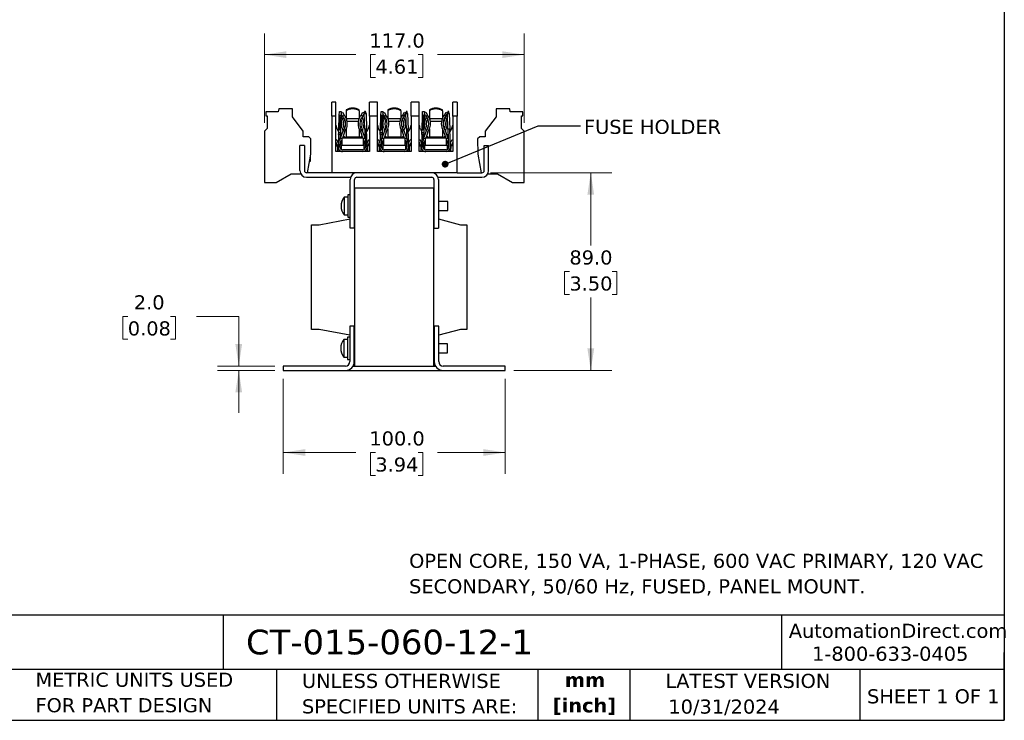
# Model space of a CAD drawing. Header units: millimetres. Extents: x 19 to 819, y 19 to 629.
# Tile 9 of 15: x 376 to 819, y 19 to 334. Entities that reach past the tile are written whole.
import ezdxf

# ---------------------------------------------------------------- set-up
doc = ezdxf.new("R2010")
doc.units = ezdxf.units.MM
doc.header["$LTSCALE"] = 3
doc.linetypes.add('SLD-Solid', pattern=[0])
doc.layers.add('TEXT', color=140, linetype='SLD-Solid', lineweight=25)
doc.styles.add('SLDTEXTSTYLE0', font='VERDANA.TTF')
doc.styles.add('SLDTEXTSTYLE1', font='VERDANAB.TTF')
doc.styles.get("Standard").update_dxf_attribs({"font": 'VERDANA.TTF'})
doc.dimstyles.new('SLDDIMSTYLE0', dxfattribs={"dimtxt": 6.474023, "dimasz": 9.906, "dimexe": 0, "dimexo": 0.0625, "dimgap": 1.618506, "dimtad": 0, "dimtih": 1, "dimtoh": 1, "dimrnd": 1e-09, "dimzin": 4, "dimdsep": 46, "dimtxsty": 'SLDTEXTSTYLE0', "dimsah": 1, "dimcen": 0.09, "dimadec": 0, "dimazin": 1, "dimtfac": 1, "dimtofl": 0, "dimtmove": 0, "dimatfit": 3, "dimfxl": 0, "dimfrac": 2, "dimtolj": 1, "dimtzin": 12, "dimarcsym": 0})
doc.dimstyles.new('SLDDIMSTYLE2', dxfattribs={"dimtxt": 6.474023, "dimasz": 9.906, "dimexe": 0, "dimexo": 0.0625, "dimgap": 1.618506, "dimtad": 0, "dimtih": 1, "dimtoh": 1, "dimrnd": 1e-09, "dimzin": 4, "dimdsep": 46, "dimtxsty": 'SLDTEXTSTYLE0', "dimsah": 1, "dimcen": 0.09, "dimadec": 0, "dimazin": 1, "dimtfac": 1, "dimtmove": 0, "dimatfit": 0, "dimfxl": 0, "dimfrac": 2, "dimtolj": 1, "dimtzin": 12, "dimarcsym": 0})
doc.dimstyles.new('SLDDIMSTYLE3', dxfattribs={"dimtxt": 0.18, "dimasz": 3.048, "dimexe": 0, "dimexo": 0.0625, "dimgap": 0, "dimtad": 0, "dimtih": 1, "dimtoh": 1, "dimdec": 0, "dimrnd": 1e-09, "dimzin": 0, "dimdsep": 46, "dimtxsty": 'Standard', "dimblk1": 'DOT', "dimblk2": 'DOT', "dimsah": 1, "dimcen": 0.09, "dimadec": 0, "dimazin": 0, "dimtfac": 3.048, "dimtdec": 0, "dimtofl": 0, "dimtmove": 0, "dimatfit": 3, "dimldrblk": 'DOT', "dimfxl": 0, "dimfrac": 2, "dimtolj": 1, "dimtzin": 0, "dimarcsym": 0})

# ---------------------------------------------------------------- blocks, each defined once
blk = doc.blocks.new('_D_3')
at = {"color": 7, "linetype": 'SLD-Solid', "lineweight": 0}
for p, q in [((494.4, 172.7), (494.4, 130.06)), ((594.4, 172.7), (594.4, 130.06)), ((494.4, 139.58), (527.1, 139.58)), ((535.87, 139.58), (533.7, 139.58)), ((533.7, 139.58), (533.7, 129.29)), ((555.11, 139.58), (557.29, 139.58)), ((557.29, 139.58), (557.29, 129.29)), ((594.4, 139.58), (563.89, 139.58)), ((533.7, 129.29), (535.87, 129.29)), ((557.29, 129.29), (555.11, 129.29))]:
    blk.add_line(p, q, dxfattribs=at)
at = {"color": 7, "linetype": 'SLD-Solid', "lineweight": 18}
for points in [[(494.4, 139.58), (504.31, 138.06), (504.31, 141.11)], [(594.4, 139.58), (584.5, 141.11), (584.5, 138.06)]]:
    blk.add_solid(points, dxfattribs=at)
at = {"color": 7, "linetype": 'SLD-Solid', "lineweight": 18, "char_height": 6.35, "attachment_point": 1, "style": 'SLDTEXTSTYLE0'}
for s, insert in [('100.0', (533.18, 149.1)), ('3.94', (535.87, 137.36))]:
    blk.add_mtext(s, dxfattribs=dict(at, insert=insert))
blk = doc.blocks.new('_D_4')
at = {"color": 7, "linetype": 'SLD-Solid', "lineweight": 0}
for p, q in [((424.38, 200.85), (422.21, 200.85)), ((422.21, 200.85), (422.21, 190.56)), ((443.62, 200.85), (445.79, 200.85)), ((445.79, 200.85), (445.79, 190.56)), ((455.3, 200.85), (474.35, 200.85)), ((474.35, 200.85), (474.35, 178.51)), ((422.21, 190.56), (424.38, 190.56)), ((445.79, 190.56), (443.62, 190.56)), ((490.59, 178.51), (464.82, 178.51)), ((490.59, 176.51), (464.82, 176.51)), ((474.35, 176.51), (474.35, 157.46))]:
    blk.add_line(p, q, dxfattribs=at)
at = {"color": 7, "linetype": 'SLD-Solid', "lineweight": 18}
for points in [[(474.35, 178.51), (475.87, 188.41), (472.82, 188.41)], [(474.35, 176.51), (472.82, 166.6), (475.87, 166.6)]]:
    blk.add_solid(points, dxfattribs=at)
at = {"color": 7, "linetype": 'SLD-Solid', "lineweight": 18, "char_height": 6.35, "attachment_point": 1, "style": 'SLDTEXTSTYLE0'}
for s, insert in [('2.0', (427.08, 210.36)), ('0.08', (424.38, 198.62))]:
    blk.add_mtext(s, dxfattribs=dict(at, insert=insert))
blk = doc.blocks.new('_D_5')
at = {"color": 7, "linetype": 'SLD-Solid', "lineweight": 0}
for p, q in [((587.71, 265.51), (642.43, 265.51)), ((632.9, 265.51), (632.9, 232.79)), ((623.28, 221.05), (621.11, 221.05)), ((621.11, 221.05), (621.11, 210.76)), ((642.52, 221.05), (644.7, 221.05)), ((644.7, 221.05), (644.7, 210.76)), ((621.11, 210.76), (623.28, 210.76)), ((632.9, 176.51), (632.9, 209.31)), ((644.7, 210.76), (642.52, 210.76)), ((598.21, 176.51), (642.43, 176.51))]:
    blk.add_line(p, q, dxfattribs=at)
at = {"color": 7, "linetype": 'SLD-Solid', "lineweight": 18}
for points in [[(632.9, 265.51), (631.38, 255.6), (634.43, 255.6)], [(632.9, 176.51), (634.43, 186.41), (631.38, 186.41)]]:
    blk.add_solid(points, dxfattribs=at)
at = {"color": 7, "linetype": 'SLD-Solid', "lineweight": 18, "char_height": 6.35, "attachment_point": 1, "style": 'SLDTEXTSTYLE0'}
for s, insert in [('89.0', (623.28, 230.56)), ('3.50', (623.28, 218.83))]:
    blk.add_mtext(s, dxfattribs=dict(at, insert=insert))
blk = doc.blocks.new('_D_6')
at = {"color": 7, "linetype": 'SLD-Solid', "lineweight": 0}
for p, q in [((485.9, 288), (485.9, 328.2)), ((602.9, 288), (602.9, 328.2)), ((485.9, 318.67), (527.1, 318.67)), ((535.87, 318.67), (533.7, 318.67)), ((533.7, 318.67), (533.7, 308.39)), ((555.11, 318.67), (557.29, 318.67)), ((557.29, 318.67), (557.29, 308.39)), ((602.9, 318.67), (563.89, 318.67)), ((533.7, 308.39), (535.87, 308.39)), ((557.29, 308.39), (555.11, 308.39))]:
    blk.add_line(p, q, dxfattribs=at)
at = {"color": 7, "linetype": 'SLD-Solid', "lineweight": 18}
for points in [[(485.9, 318.67), (495.81, 317.15), (495.81, 320.2)], [(602.9, 318.67), (593, 320.2), (593, 317.15)]]:
    blk.add_solid(points, dxfattribs=at)
at = {"color": 7, "linetype": 'SLD-Solid', "lineweight": 18, "char_height": 6.35, "attachment_point": 1, "style": 'SLDTEXTSTYLE0'}
for s, insert in [('117.0', (533.18, 328.19)), ('4.61', (535.87, 316.45))]:
    blk.add_mtext(s, dxfattribs=dict(at, insert=insert))
blk = doc.blocks.new('_Dot')
at = {"color": 0, "linetype": 'ByBlock', "lineweight": -2}
blk.add_line((-0.5, 0), (-1, 0), dxfattribs=at)
at = {"color": 0, "linetype": 'ByBlock', "const_width": 0.5}
blk.add_lwpolyline([(-0.25, 0, 1), (0.25, 0, 1)], format="xyb", close=True, dxfattribs=at)

msp = doc.modelspace()

# ---------------------------------------------------------------- linework, layer by layer
for p, q in [((518.094, 297.258), (516.215, 297.258)), ((516.215, 290.908), (516.215, 297.258)), ((518.094, 290.908), (518.094, 297.258)), ((536.834, 297.258), (533.233, 297.258)), ((533.233, 290.908), (533.233, 297.258)), ((536.834, 290.908), (536.834, 297.258)), ((555.574, 297.258), (551.973, 297.258)), ((551.973, 290.908), (551.973, 297.258)), ((555.574, 290.908), (555.574, 297.258)), ((572.742, 297.258), (570.713, 297.258)), ((570.713, 290.908), (570.713, 297.258)), ((572.742, 297.258), (572.742, 290.908)), ((486.507, 292.908), (486.507, 291.054)), ((492.154, 292.908), (486.507, 292.908)), ((492.383, 294.208), (492.154, 292.908)), ((498.554, 294.208), (492.383, 294.208)), ((498.554, 290.708), (498.554, 294.208)), ((519.636, 291.35), (519.696, 293.067)), ((519.696, 293.067), (520.508, 293.039)), ((520.508, 293.039), (520.448, 291.321)), ((520.489, 292.475), (521.074, 292.813)), ((521.074, 292.813), (521.704, 291.722)), ((522.743, 293.796), (522.743, 293.401)), ((522.743, 293.401), (522.743, 290.051)), ((528.585, 293.401), (528.585, 293.796)), ((528.585, 293.401), (528.585, 290.051)), ((529.623, 291.722), (530.253, 292.813)), ((530.253, 292.813), (530.891, 292.445)), ((530.976, 293.044), (530.85, 292.15)), ((531.475, 293.062), (530.976, 293.044)), ((531.662, 292.179), (531.475, 293.062)), ((538.376, 291.35), (538.436, 293.067)), ((538.436, 293.067), (539.248, 293.039)), ((539.248, 293.039), (539.188, 291.321)), ((539.229, 292.475), (539.814, 292.813)), ((539.814, 292.813), (540.444, 291.722)), ((541.483, 293.796), (541.483, 293.401)), ((541.483, 293.401), (541.483, 290.051)), ((547.325, 293.401), (547.325, 293.796)), ((547.325, 293.401), (547.325, 290.051)), ((548.363, 291.722), (548.993, 292.813)), ((548.993, 292.813), (549.631, 292.445)), ((549.716, 293.044), (549.59, 292.15)), ((550.215, 293.062), (549.716, 293.044)), ((550.402, 292.179), (550.215, 293.062)), ((557.116, 291.35), (557.176, 293.067)), ((557.176, 293.067), (557.988, 293.039)), ((557.988, 293.039), (557.928, 291.321)), ((557.969, 292.475), (558.554, 292.813)), ((558.554, 292.813), (559.184, 291.722)), ((560.223, 293.796), (560.223, 293.401)), ((560.223, 293.401), (560.223, 290.051)), ((566.065, 293.401), (566.065, 293.796)), ((566.065, 293.401), (566.065, 290.051)), ((567.103, 291.722), (567.733, 292.813)), ((567.733, 292.813), (568.371, 292.445)), ((568.456, 293.044), (568.33, 292.15)), ((568.955, 293.062), (568.456, 293.044)), ((569.142, 292.179), (568.955, 293.062)), ((590.254, 294.208), (590.254, 290.708)), ((596.424, 294.208), (590.254, 294.208)), ((596.654, 292.908), (596.424, 294.208)), ((602.3, 292.908), (596.654, 292.908)), ((602.3, 291.054), (602.3, 292.908)), ((486.507, 291.054), (487.104, 291.054)), ((487.104, 291.054), (487.104, 285.394)), ((503.404, 284.154), (498.554, 290.708)), ((518.094, 290.908), (516.215, 290.908)), ((516.215, 290.908), (516.215, 265.508)), ((518.094, 275.033), (518.094, 290.908)), ((519.415, 285.004), (519.636, 291.35)), ((519.762, 290.456), (519.602, 285.887)), ((519.636, 291.35), (519.762, 290.456)), ((520.448, 291.321), (519.636, 291.35)), ((519.762, 290.456), (520.261, 290.438)), ((520.101, 285.869), (520.261, 290.438)), ((520.448, 291.321), (520.227, 284.975)), ((520.261, 290.438), (520.448, 291.321)), ((521, 291.315), (520.48, 292.217)), ((521.209, 291.073), (521.906, 291.475)), ((522.784, 289.952), (528.544, 289.952)), ((528.161, 288.574), (523.166, 288.574)), ((529.421, 291.475), (530.118, 291.073)), ((530.327, 291.315), (530.863, 292.244)), ((530.85, 292.15), (531.662, 292.179)), ((531.095, 285.119), (530.85, 292.15)), ((531.662, 292.179), (531.908, 285.147)), ((533.233, 290.908), (533.233, 275.033)), ((536.834, 290.908), (533.233, 290.908)), ((536.834, 275.033), (536.834, 290.908)), ((538.155, 285.004), (538.376, 291.35)), ((538.502, 290.456), (538.342, 285.887)), ((538.376, 291.35), (538.502, 290.456)), ((539.188, 291.321), (538.376, 291.35)), ((538.502, 290.456), (539.001, 290.438)), ((538.841, 285.869), (539.001, 290.438)), ((539.188, 291.321), (538.967, 284.975)), ((539.001, 290.438), (539.188, 291.321)), ((539.74, 291.315), (539.22, 292.217)), ((539.949, 291.073), (540.646, 291.475)), ((541.524, 289.952), (547.284, 289.952)), ((546.901, 288.574), (541.906, 288.574)), ((548.161, 291.475), (548.858, 291.073)), ((549.067, 291.315), (549.603, 292.244)), ((549.59, 292.15), (550.402, 292.179)), ((549.835, 285.119), (549.59, 292.15)), ((550.402, 292.179), (550.648, 285.147)), ((551.973, 290.908), (551.973, 275.033)), ((555.574, 290.908), (551.973, 290.908)), ((555.574, 275.033), (555.574, 290.908)), ((556.895, 285.004), (557.116, 291.35)), ((557.242, 290.456), (557.082, 285.887)), ((557.116, 291.35), (557.242, 290.456)), ((557.928, 291.321), (557.116, 291.35)), ((557.242, 290.456), (557.741, 290.438)), ((557.581, 285.869), (557.741, 290.438)), ((557.928, 291.321), (557.707, 284.975)), ((557.741, 290.438), (557.928, 291.321)), ((558.48, 291.315), (557.96, 292.217)), ((558.689, 291.073), (559.386, 291.475)), ((560.264, 289.952), (566.024, 289.952)), ((565.641, 288.574), (560.646, 288.574)), ((566.901, 291.475), (567.598, 291.073)), ((567.807, 291.315), (568.343, 292.244)), ((568.33, 292.15), (569.142, 292.179)), ((568.575, 285.119), (568.33, 292.15)), ((569.142, 292.179), (569.388, 285.147)), ((570.713, 290.908), (570.713, 275.033)), ((572.742, 290.908), (570.713, 290.908)), ((572.742, 265.508), (572.742, 290.908)), ((590.254, 290.708), (585.404, 284.154)), ((601.704, 291.054), (602.3, 291.054)), ((601.704, 285.394), (601.704, 291.054)), ((487.104, 285.394), (485.904, 284.194)), ((485.904, 284.194), (485.904, 261.094)), ((503.404, 281.708), (503.404, 284.154)), ((519.361, 283.481), (519.415, 285.004)), ((519.602, 285.887), (519.415, 285.004)), ((519.415, 285.004), (520.227, 284.975)), ((520.101, 285.869), (519.602, 285.887)), ((520.227, 284.975), (520.101, 285.869)), ((520.227, 284.975), (520.174, 283.452)), ((520.239, 281.138), (521.243, 284.081)), ((521.268, 284.147), (521.243, 284.081)), ((522.005, 283.798), (522.04, 283.893)), ((522.04, 283.893), (522.762, 285.144)), ((522.743, 285.11), (522.743, 281.514)), ((528.565, 285.144), (529.292, 283.885)), ((528.585, 285.11), (528.585, 281.514)), ((530.259, 281.053), (529.292, 283.885)), ((529.386, 285.291), (529.377, 285.273)), ((530.061, 284.147), (531.089, 281.138)), ((531.908, 285.147), (531.095, 285.119)), ((531.095, 285.119), (531.378, 277.029)), ((532.19, 277.057), (531.908, 285.147)), ((538.101, 283.481), (538.155, 285.004)), ((538.342, 285.887), (538.155, 285.004)), ((538.155, 285.004), (538.967, 284.975)), ((538.841, 285.869), (538.342, 285.887)), ((538.967, 284.975), (538.841, 285.869)), ((538.967, 284.975), (538.914, 283.452)), ((538.979, 281.138), (539.983, 284.081)), ((540.008, 284.147), (539.983, 284.081)), ((540.745, 283.798), (540.78, 283.893)), ((540.78, 283.893), (541.502, 285.144)), ((541.483, 285.11), (541.483, 281.514)), ((547.305, 285.144), (548.032, 283.885)), ((547.325, 285.11), (547.325, 281.514)), ((548.999, 281.053), (548.032, 283.885)), ((548.126, 285.291), (548.117, 285.273)), ((548.801, 284.147), (549.829, 281.138)), ((550.648, 285.147), (549.835, 285.119)), ((549.835, 285.119), (550.118, 277.029)), ((550.93, 277.057), (550.648, 285.147)), ((551.973, 286.915), (551.408, 285.082)), ((556.841, 283.481), (556.895, 285.004)), ((557.082, 285.887), (556.895, 285.004)), ((556.895, 285.004), (557.707, 284.975)), ((557.581, 285.869), (557.082, 285.887)), ((557.707, 284.975), (557.581, 285.869)), ((557.707, 284.975), (557.654, 283.452)), ((557.719, 281.138), (558.723, 284.081)), ((558.748, 284.147), (558.723, 284.081)), ((559.485, 283.798), (559.52, 283.893)), ((559.52, 283.893), (560.242, 285.144)), ((560.223, 285.11), (560.223, 281.514)), ((566.045, 285.144), (566.772, 283.885)), ((566.065, 285.11), (566.065, 281.514)), ((567.739, 281.053), (566.772, 283.885)), ((566.866, 285.291), (566.857, 285.273)), ((567.541, 284.147), (568.569, 281.138)), ((569.388, 285.147), (568.575, 285.119)), ((568.575, 285.119), (568.858, 277.029)), ((569.67, 277.057), (569.388, 285.147)), ((570.713, 286.917), (570.174, 285.16)), ((585.404, 284.154), (585.404, 281.708)), ((602.904, 284.194), (601.704, 285.394)), ((602.904, 261.094), (602.904, 284.194)), ((505.904, 281.708), (503.404, 281.708)), ((506.886, 280.725), (505.904, 281.708)), ((506.766, 273.843), (506.886, 280.725)), ((518.525, 280.332), (518.094, 280.14)), ((518.525, 280.332), (519.199, 278.824)), ((519.335, 282.719), (519.137, 277.057)), ((519.335, 282.719), (519.361, 283.481)), ((520.147, 282.691), (519.335, 282.719)), ((520.174, 283.452), (519.361, 283.481)), ((519.949, 277.029), (520.147, 282.691)), ((520.838, 280.376), (520.037, 278.03)), ((520.076, 280.661), (520.239, 281.138)), ((520.174, 283.452), (520.147, 282.691)), ((520.239, 281.138), (520.838, 280.933)), ((520.838, 281.053), (520.838, 277.751)), ((530.49, 281.053), (520.838, 281.053)), ((522.005, 283.798), (521.069, 281.053)), ((521.355, 281.891), (521.475, 281.799)), ((522.756, 281.128), (521.361, 281.91)), ((521.475, 281.799), (521.478, 281.053)), ((528.585, 281.514), (522.743, 281.514)), ((522.743, 281.514), (522.743, 281.053)), ((529.966, 281.91), (528.571, 281.128)), ((528.585, 281.053), (528.585, 281.514)), ((529.853, 281.799), (529.849, 281.053)), ((529.853, 281.799), (529.972, 281.891)), ((530.49, 280.933), (531.089, 281.138)), ((530.49, 277.751), (530.49, 281.053)), ((531.29, 278.03), (530.49, 280.376)), ((531.089, 281.138), (531.251, 280.661)), ((532.822, 280.323), (532.13, 278.774)), ((532.822, 280.323), (533.233, 280.14)), ((537.265, 280.332), (536.834, 280.14)), ((537.265, 280.332), (537.939, 278.824)), ((538.075, 282.719), (537.877, 277.057)), ((538.075, 282.719), (538.101, 283.481)), ((538.887, 282.691), (538.075, 282.719)), ((538.914, 283.452), (538.101, 283.481)), ((538.689, 277.029), (538.887, 282.691)), ((539.578, 280.376), (538.777, 278.03)), ((538.816, 280.661), (538.979, 281.138)), ((538.914, 283.452), (538.887, 282.691)), ((538.979, 281.138), (539.578, 280.933)), ((539.578, 281.053), (539.578, 277.751)), ((549.23, 281.053), (539.578, 281.053)), ((540.745, 283.798), (539.809, 281.053)), ((540.095, 281.893), (540.215, 281.799)), ((541.496, 281.128), (540.101, 281.91)), ((540.215, 281.799), (540.218, 281.053)), ((547.325, 281.514), (541.483, 281.514)), ((541.483, 281.514), (541.483, 281.053)), ((548.706, 281.91), (547.311, 281.128)), ((547.325, 281.053), (547.325, 281.514)), ((548.593, 281.799), (548.589, 281.053)), ((548.593, 281.799), (548.712, 281.891)), ((549.23, 280.933), (549.829, 281.138)), ((549.23, 277.751), (549.23, 281.053)), ((550.03, 278.03), (549.23, 280.376)), ((549.829, 281.138), (549.991, 280.661)), ((550.87, 278.774), (551.562, 280.323)), ((551.973, 280.14), (551.562, 280.323)), ((556.005, 280.332), (555.574, 280.14)), ((556.005, 280.332), (556.679, 278.824)), ((556.815, 282.719), (556.617, 277.057)), ((556.815, 282.719), (556.841, 283.481)), ((557.627, 282.691), (556.815, 282.719)), ((557.654, 283.452), (556.841, 283.481)), ((557.429, 277.029), (557.627, 282.691)), ((558.318, 280.376), (557.517, 278.03)), ((557.556, 280.661), (557.719, 281.138)), ((557.654, 283.452), (557.627, 282.691)), ((557.719, 281.138), (558.318, 280.933)), ((558.318, 281.053), (558.318, 277.751)), ((567.97, 281.053), (558.318, 281.053)), ((559.485, 283.798), (558.549, 281.053)), ((558.835, 281.891), (558.955, 281.799)), ((560.236, 281.128), (558.841, 281.91)), ((558.955, 281.799), (558.958, 281.053)), ((566.065, 281.514), (560.223, 281.514)), ((560.223, 281.514), (560.223, 281.053)), ((567.445, 281.912), (566.051, 281.128)), ((566.065, 281.053), (566.065, 281.514)), ((567.329, 281.053), (567.333, 281.799)), ((567.333, 281.799), (567.452, 281.893)), ((567.97, 280.933), (568.569, 281.138)), ((567.97, 277.751), (567.97, 281.053)), ((568.77, 278.03), (567.97, 280.376)), ((568.569, 281.138), (568.731, 280.661)), ((570.302, 280.323), (569.61, 278.774)), ((570.302, 280.323), (570.713, 280.14)), ((582.904, 281.708), (581.921, 280.725)), ((581.921, 280.725), (582.041, 273.843)), ((585.404, 281.708), (582.904, 281.708)), ((501.904, 266.508), (501.904, 277.708)), ((503.904, 277.708), (501.904, 277.708)), ((503.904, 277.708), (503.904, 266.508)), ((518.896, 277.573), (518.094, 279.367)), ((518.094, 277.573), (519.007, 277.573)), ((533.233, 275.033), (518.094, 275.033)), ((519.029, 275.033), (519.007, 277.573)), ((519.063, 277.573), (519.007, 277.573)), ((519.085, 275.033), (519.063, 277.573)), ((519.136, 277.034), (519.066, 277.192)), ((519.953, 277.135), (520.092, 276.824)), ((520.037, 278.03), (519.976, 277.797)), ((520.444, 277.751), (520.444, 276.354)), ((520.444, 277.751), (520.455, 277.751)), ((520.444, 276.354), (520.446, 276.354)), ((530.873, 277.751), (520.455, 277.751)), ((520.455, 277.751), (520.455, 276.04)), ((530.236, 275.846), (521.092, 275.846)), ((530.873, 276.04), (530.873, 277.751)), ((531.376, 277.085), (531.269, 276.846)), ((531.378, 277.029), (531.379, 276.989)), ((532.26, 277.097), (532.191, 276.942)), ((532.264, 277.573), (532.242, 275.033)), ((532.264, 277.573), (532.32, 277.573)), ((532.32, 277.573), (532.299, 275.033)), ((533.233, 277.573), (532.32, 277.573)), ((533.233, 279.275), (532.473, 277.573)), ((537.636, 277.573), (536.834, 279.367)), ((536.834, 277.573), (537.747, 277.573)), ((551.973, 275.033), (536.834, 275.033)), ((537.769, 275.033), (537.747, 277.573)), ((537.803, 277.573), (537.747, 277.573)), ((537.825, 275.033), (537.803, 277.573)), ((537.876, 277.034), (537.806, 277.192)), ((538.693, 277.135), (538.832, 276.824)), ((538.777, 278.03), (538.716, 277.797)), ((539.184, 277.751), (539.184, 276.354)), ((539.184, 277.751), (539.195, 277.751)), ((539.184, 276.354), (539.186, 276.354)), ((539.195, 277.751), (539.195, 276.04)), ((549.613, 277.751), (539.195, 277.751)), ((548.976, 275.846), (539.832, 275.846)), ((549.613, 276.04), (549.613, 277.751)), ((550.009, 276.846), (550.116, 277.085)), ((550.118, 277.029), (550.119, 276.989)), ((550.931, 276.989), (550.93, 277.057)), ((551, 277.097), (550.931, 276.942)), ((551.004, 277.573), (550.982, 275.033)), ((551.004, 277.573), (551.06, 277.573)), ((551.06, 277.573), (551.039, 275.033)), ((551.973, 277.573), (551.06, 277.573)), ((551.973, 279.275), (551.213, 277.573)), ((556.376, 277.573), (555.574, 279.367)), ((555.574, 277.573), (556.487, 277.573)), ((570.713, 275.033), (555.574, 275.033)), ((556.509, 275.033), (556.487, 277.573)), ((556.543, 277.573), (556.487, 277.573)), ((556.565, 275.033), (556.543, 277.573)), ((556.616, 277.034), (556.546, 277.192)), ((557.433, 277.135), (557.572, 276.824)), ((557.517, 278.03), (557.456, 277.797)), ((557.924, 277.751), (557.924, 276.354)), ((557.924, 277.751), (557.935, 277.751)), ((557.924, 276.354), (557.926, 276.354)), ((557.935, 277.751), (557.935, 276.04)), ((568.353, 277.751), (557.935, 277.751)), ((567.716, 275.846), (558.572, 275.846)), ((568.353, 276.04), (568.353, 277.751)), ((568.856, 277.085), (568.749, 276.846)), ((568.858, 277.029), (568.859, 276.989)), ((569.74, 277.097), (569.671, 276.942)), ((569.744, 277.573), (569.722, 275.033)), ((569.744, 277.573), (569.8, 277.573)), ((569.8, 277.573), (569.779, 275.033)), ((570.713, 277.573), (569.8, 277.573)), ((570.713, 279.275), (569.953, 277.573)), ((584.904, 266.508), (584.904, 277.708)), ((584.904, 277.708), (586.904, 277.708)), ((586.904, 266.508), (586.904, 277.708)), ((505.297, 265.508), (506.766, 273.843)), ((506.214, 270.708), (506.604, 270.708)), ((506.604, 270.708), (506.604, 272.92)), ((582.041, 273.843), (583.511, 265.508)), ((491.204, 261.094), (497.983, 265.008)), ((497.983, 265.008), (502.306, 265.008)), ((516.215, 265.508), (504.904, 265.508)), ((504.904, 263.508), (524.725, 263.508)), ((527.554, 265.508), (516.215, 265.508)), ((524.554, 240.508), (524.554, 262.508)), ((526.554, 240.508), (526.554, 262.508)), ((561.254, 265.508), (527.554, 265.508)), ((527.554, 263.508), (561.254, 263.508)), ((572.742, 265.508), (561.254, 265.508)), ((562.254, 262.508), (562.254, 240.508)), ((564.082, 263.508), (583.904, 263.508)), ((564.254, 262.508), (564.254, 240.508)), ((572.742, 265.508), (583.904, 265.508)), ((586.502, 265.008), (590.825, 265.008)), ((590.825, 265.008), (597.604, 261.094)), ((485.904, 261.094), (491.204, 261.094)), ((526.654, 178.507), (526.654, 258.508)), ((562.154, 258.508), (526.654, 258.508)), ((562.154, 178.507), (562.154, 258.508)), ((597.604, 261.094), (602.904, 261.094)), ((523.554, 254.508), (521.83, 254.508)), ((521.83, 254.508), (521.83, 246.508)), ((524.554, 255.508), (523.554, 255.508)), ((523.554, 255.508), (523.554, 245.508)), ((526.654, 252.758), (526.554, 252.758)), ((562.254, 252.508), (562.154, 252.508)), ((562.154, 248.508), (562.254, 248.508)), ((568.554, 252.508), (564.254, 252.508)), ((564.254, 248.508), (568.554, 248.508)), ((568.554, 248.508), (568.554, 252.508)), ((510.554, 242.007), (524.554, 244.707)), ((521.83, 246.508), (523.554, 246.508)), ((523.554, 245.508), (524.554, 245.508)), ((526.554, 248.258), (526.654, 248.258)), ((564.254, 244.707), (574.254, 242.007)), ((507.154, 195.007), (507.154, 242.007)), ((507.154, 242.007), (510.554, 242.007)), ((526.554, 240.508), (524.554, 240.508)), ((526.554, 242.007), (526.654, 242.007)), ((562.154, 242.007), (562.254, 242.007)), ((562.254, 240.508), (564.254, 240.508)), ((574.254, 242.007), (577.146, 242.007)), ((577.146, 242.007), (577.146, 195.007)), ((524.404, 196.507), (524.404, 180.507)), ((526.404, 196.507), (524.404, 196.507)), ((526.404, 180.507), (526.404, 196.507)), ((562.404, 196.507), (562.404, 180.507)), ((564.404, 196.507), (562.404, 196.507)), ((564.404, 180.507), (564.404, 196.507)), ((510.554, 195.007), (507.154, 195.007)), ((524.404, 192.336), (510.554, 195.007)), ((524.404, 191.507), (523.404, 191.507)), ((523.404, 191.507), (523.404, 186.507)), ((526.554, 192.007), (526.404, 191.578)), ((526.654, 195.007), (526.554, 195.007)), ((526.554, 195.007), (526.554, 192.007)), ((562.254, 195.007), (562.154, 195.007)), ((562.254, 192.007), (562.254, 195.007)), ((562.254, 192.007), (562.404, 191.578)), ((574.254, 195.007), (564.404, 192.348)), ((577.146, 195.007), (574.254, 195.007)), ((523.404, 190.507), (521.68, 190.507)), ((521.68, 190.507), (521.68, 186.507)), ((521.68, 186.507), (521.68, 182.507)), ((523.404, 186.507), (523.404, 181.507)), ((526.654, 188.757), (526.404, 188.757)), ((562.404, 188.507), (562.154, 188.507)), ((568.404, 188.507), (564.404, 188.507)), ((568.404, 186.507), (568.404, 188.507)), ((568.404, 184.507), (568.404, 186.507)), ((521.68, 182.507), (523.404, 182.507)), ((526.404, 184.257), (526.654, 184.257)), ((562.154, 184.507), (562.404, 184.507)), ((564.404, 184.507), (568.404, 184.507)), ((494.404, 178.507), (494.404, 176.507)), ((522.404, 178.507), (494.404, 178.507)), ((523.404, 181.507), (524.404, 181.507)), ((525.868, 178.507), (526.654, 178.507)), ((526.654, 178.507), (562.154, 178.507)), ((562.154, 178.507), (562.94, 178.507)), ((594.404, 178.507), (566.404, 178.507)), ((594.404, 176.507), (594.404, 178.507)), ((494.404, 176.507), (522.404, 176.507)), ((522.404, 176.507), (566.404, 176.507)), ((566.404, 176.507), (594.404, 176.507))]:
    msp.add_line(p, q)
for centre, radius, start, end in [((525.576, 289.475), 5.167, 89.03115, 123.25657), ((525.576, 289.08), 5.167, 89.03115, 123.25657), ((525.751, 289.475), 5.167, 56.74343, 90.96885), ((525.751, 289.08), 5.167, 56.74343, 90.96885), ((544.316, 289.475), 5.167, 89.03115, 123.25657), ((544.316, 289.08), 5.167, 89.03115, 123.25657), ((544.491, 289.475), 5.167, 56.74343, 90.96885), ((544.491, 289.08), 5.167, 56.74343, 90.96885), ((563.056, 289.475), 5.167, 89.03115, 123.25657), ((563.056, 289.08), 5.167, 89.03115, 123.25657), ((563.231, 289.475), 5.167, 56.74343, 90.96885), ((563.231, 289.08), 5.167, 56.74343, 90.96885), ((525.664, 287.479), 5.131, 150.68028, 209.31972), ((520.304, 290.489), 1.016, 0, 30), ((520.304, 290.489), 1.016, 330.68028, 0), ((516.895, 287.574), 5.554, 0, 39.0364), ((525.664, 287.479), 4.318, 150.68028, 209.31972), ((520.304, 290.489), 1.829, 330.68028, 337.28554), ((516.895, 287.574), 6.351, 0, 37.89547), ((534.433, 287.574), 6.351, 142.10453, 202.49849), ((534.433, 287.574), 5.554, 140.9636, 218.0988), ((531.023, 290.489), 1.829, 202.71446, 209.31972), ((525.664, 287.479), 4.318, 0, 29.31972), ((531.023, 290.489), 1.016, 150, 209.31972), ((525.664, 287.479), 5.131, 0, 29.31972), ((544.404, 287.479), 5.131, 150.68028, 209.31972), ((539.044, 290.489), 1.016, 0, 30), ((539.044, 290.489), 1.016, 330.68028, 0), ((535.635, 287.574), 5.554, 0, 39.0364), ((544.404, 287.479), 4.318, 150.68028, 209.31972), ((539.044, 290.489), 1.829, 330.68028, 337.28554), ((535.635, 287.574), 6.351, 0, 37.89547), ((553.173, 287.574), 6.351, 142.10453, 202.49849), ((553.173, 287.574), 5.554, 140.9636, 218.0988), ((549.763, 290.489), 1.829, 202.71446, 209.31972), ((544.404, 287.479), 4.318, 0, 29.31972), ((549.763, 290.489), 1.016, 150, 209.31972), ((544.404, 287.479), 5.131, 0, 29.31972), ((563.144, 287.479), 5.131, 150.68028, 209.31972), ((557.784, 290.489), 1.016, 0, 30), ((557.784, 290.489), 1.016, 330.68028, 0), ((554.375, 287.574), 5.554, 0, 39.0364), ((563.144, 287.479), 4.318, 150.68028, 209.31972), ((557.784, 290.489), 1.829, 330.68028, 337.28554), ((554.375, 287.574), 6.351, 0, 37.89547), ((571.913, 287.574), 6.351, 142.10453, 202.49849), ((571.913, 287.574), 5.554, 140.9636, 218.0988), ((568.503, 290.489), 1.829, 202.71446, 209.31972), ((563.144, 287.479), 4.318, 0, 29.31972), ((568.503, 290.489), 1.016, 150, 209.31972), ((563.144, 287.479), 5.131, 0, 29.31972), ((520.304, 284.469), 1.016, 0, 29.31972), ((516.895, 287.574), 5.554, 321.90461, 0), ((520.304, 284.469), 1.016, 341.80304, 0), ((516.895, 287.574), 6.351, 337.50151, 0), ((525.664, 287.479), 4.318, 329.55828, 0), ((531.023, 284.475), 1.016, 146.68015, 198.84261), ((525.664, 287.479), 5.131, 331.53227, 0), ((539.044, 284.469), 1.016, 0, 29.31972), ((535.635, 287.574), 5.554, 321.90461, 0), ((539.044, 284.469), 1.016, 341.80304, 0), ((535.635, 287.574), 6.351, 337.50151, 0), ((544.404, 287.479), 4.318, 329.55828, 0), ((549.763, 284.475), 1.016, 146.68015, 198.84261), ((544.404, 287.479), 5.131, 331.53227, 0), ((557.784, 284.469), 1.016, 0, 29.31972), ((554.375, 287.574), 5.554, 321.90461, 0), ((557.784, 284.469), 1.016, 341.80304, 0), ((554.375, 287.574), 6.351, 337.50151, 0), ((563.144, 287.479), 4.318, 329.55828, 0), ((568.503, 284.475), 1.016, 146.68015, 198.84261), ((563.144, 287.479), 5.131, 331.53227, 0), ((521.092, 276.989), 1.956, 178, 270), ((521.092, 276.989), 1.143, 178, 270), ((521.6, 277.497), 1.651, 186.47734, 204.0653), ((521.6, 277.497), 1.651, 204.0653, 225.5444), ((530.236, 276.989), 1.956, 270, 0), ((530.236, 276.989), 1.143, 270, 0), ((529.728, 277.497), 1.651, 313.90464, 353.52266), ((529.728, 277.534), 1.688, 312.70499, 335.9347), ((529.728, 277.497), 1.651, 10.47734, 18.84261), ((530.236, 276.989), 1.956, 0, 2), ((539.832, 276.989), 1.956, 178, 270), ((539.832, 276.989), 1.143, 178, 270), ((540.34, 277.497), 1.651, 186.47734, 204.0653), ((540.34, 277.497), 1.651, 204.0653, 225.5444), ((548.976, 276.989), 1.143, 270, 0), ((548.976, 276.989), 1.956, 270, 0), ((548.468, 277.497), 1.651, 313.90464, 353.52266), ((548.468, 277.534), 1.688, 312.70499, 335.9347), ((548.468, 277.497), 1.651, 10.47734, 18.84261), ((558.572, 276.989), 1.956, 178, 270), ((558.572, 276.989), 1.143, 178, 270), ((559.08, 277.497), 1.651, 186.47734, 204.0653), ((559.08, 277.497), 1.651, 204.0653, 225.54454), ((567.716, 276.989), 1.956, 270, 0), ((567.716, 276.989), 1.143, 270, 0), ((567.208, 277.497), 1.651, 313.90464, 353.52266), ((567.208, 277.534), 1.688, 312.70499, 335.9347), ((567.208, 277.497), 1.651, 10.47734, 18.84261), ((567.716, 276.989), 1.956, 0, 2), ((504.904, 266.508), 3, 180, 270), ((504.904, 266.508), 1, 180, 270), ((583.904, 266.508), 1, 270, 0), ((583.904, 266.508), 3, 270, 0), ((527.554, 262.508), 3, 90, 180), ((527.554, 262.508), 1, 90, 180), ((561.254, 262.508), 3, 0, 90), ((561.254, 262.508), 1, 360, 90), ((526.954, 250.508), 6.5, 142.02013, 217.97987), ((526.804, 186.507), 6.5, 142.02013, 217.97987), ((522.404, 180.507), 2, 270, 0), ((522.404, 180.507), 4, 270, 0), ((566.404, 180.507), 4, 180, 270), ((566.404, 180.507), 2, 180, 270)]:
    msp.add_arc(centre, radius, start, end)
for points, knots in [([(521, 291.315), (521.036, 291.276), (521.108, 291.196), (521.175, 291.114), (521.209, 291.073)], [0, 0, 0, 0, 0.4993314, 1, 1, 1, 1]), ([(521.906, 291.475), (521.874, 291.517), (521.808, 291.6), (521.739, 291.681), (521.704, 291.722)], [0, 0, 0, 0, 0.4998303, 1, 1, 1, 1]), ([(529.623, 291.722), (529.589, 291.681), (529.52, 291.6), (529.454, 291.517), (529.421, 291.475)], [0, 0, 0, 0, 0.4994908, 1, 1, 1, 1]), ([(530.118, 291.073), (530.152, 291.114), (530.22, 291.196), (530.291, 291.276), (530.327, 291.315)], [0, 0, 0, 0, 0.5006686, 1, 1, 1, 1]), ([(539.74, 291.315), (539.776, 291.276), (539.848, 291.196), (539.915, 291.114), (539.949, 291.073)], [0, 0, 0, 0, 0.49933141, 1, 1, 1, 1]), ([(540.646, 291.475), (540.614, 291.517), (540.548, 291.6), (540.479, 291.681), (540.444, 291.722)], [0, 0, 0, 0, 0.4998303, 1, 1, 1, 1]), ([(548.363, 291.722), (548.329, 291.681), (548.26, 291.6), (548.194, 291.517), (548.161, 291.475)], [0, 0, 0, 0, 0.4994908, 1, 1, 1, 1]), ([(548.858, 291.073), (548.892, 291.114), (548.96, 291.196), (549.031, 291.276), (549.067, 291.315)], [0, 0, 0, 0, 0.5006686, 1, 1, 1, 1]), ([(558.48, 291.315), (558.516, 291.276), (558.588, 291.196), (558.655, 291.114), (558.689, 291.073)], [0, 0, 0, 0, 0.49933141, 1, 1, 1, 1]), ([(559.386, 291.475), (559.354, 291.517), (559.288, 291.6), (559.219, 291.681), (559.184, 291.722)], [0, 0, 0, 0, 0.4998303, 1, 1, 1, 1]), ([(567.103, 291.722), (567.069, 291.681), (567, 291.6), (566.934, 291.517), (566.901, 291.475)], [0, 0, 0, 0, 0.49949077, 1, 1, 1, 1]), ([(567.598, 291.073), (567.632, 291.114), (567.7, 291.196), (567.771, 291.276), (567.807, 291.315)], [0, 0, 0, 0, 0.5006686, 1, 1, 1, 1]), ([(518.095, 286.914), (518.165, 286.589), (518.302, 285.959), (518.693, 284.914), (519.12, 284.262), (519.375, 283.873)], [0, 0, 0, 0, 0.299663, 0.5813941, 1, 1, 1, 1]), ([(531.952, 283.873), (532.207, 284.262), (532.634, 284.914), (533.025, 285.959), (533.162, 286.589), (533.232, 286.914)], [0, 0, 0, 0, 0.4185798, 0.7003234, 1, 1, 1, 1]), ([(536.835, 286.914), (536.97, 286.339), (537.229, 285.241), (537.828, 284.288), (538.114, 283.834)], [0, 0, 0, 0, 0.5243029, 1, 1, 1, 1]), ([(550.692, 283.873), (550.947, 284.262), (551.374, 284.914), (551.765, 285.959), (551.902, 286.589), (551.972, 286.914)], [0, 0, 0, 0, 0.41857985, 0.70032336, 1, 1, 1, 1]), ([(555.575, 286.914), (555.645, 286.589), (555.782, 285.959), (556.173, 284.914), (556.6, 284.262), (556.855, 283.873)], [0, 0, 0, 0, 0.299663, 0.5813941, 1, 1, 1, 1]), ([(569.434, 283.834), (569.719, 284.288), (570.319, 285.241), (570.577, 286.339), (570.712, 286.914)], [0, 0, 0, 0, 0.4757117, 1, 1, 1, 1]), ([(520.155, 282.929), (520.266, 282.792), (520.421, 282.6), (520.619, 282.456), (520.675, 282.415)], [0, 0, 0, 0, 0.7171647, 1, 1, 1, 1]), ([(522.756, 281.128), (522.705, 281.15), (522.601, 281.193), (522.453, 281.259), (522.311, 281.326), (522.175, 281.394), (522.013, 281.479), (521.832, 281.579), (521.64, 281.693), (521.529, 281.764), (521.475, 281.799)], [0, 0, 0, 0, 0.0990238, 0.1977526, 0.296316, 0.3948439, 0.4934667, 0.665086, 0.8336869, 1, 1, 1, 1]), ([(529.853, 281.799), (529.82, 281.778), (529.755, 281.736), (529.649, 281.671), (529.535, 281.603), (529.412, 281.533), (529.257, 281.448), (529.064, 281.349), (528.827, 281.236), (528.657, 281.164), (528.571, 281.128)], [0, 0, 0, 0, 0.0995391, 0.199808, 0.3009689, 0.4031794, 0.5065926, 0.6708434, 0.8351117, 1, 1, 1, 1]), ([(530.653, 282.415), (530.709, 282.456), (530.906, 282.6), (531.061, 282.792), (531.172, 282.929)], [0, 0, 0, 0, 0.2827556, 1, 1, 1, 1]), ([(538.895, 282.922), (538.968, 282.83), (539.118, 282.64), (539.316, 282.499), (539.418, 282.426)], [0, 0, 0, 0, 0.4822073, 1, 1, 1, 1]), ([(541.496, 281.128), (541.445, 281.15), (541.341, 281.193), (541.193, 281.259), (541.051, 281.326), (540.915, 281.394), (540.753, 281.479), (540.572, 281.579), (540.38, 281.693), (540.269, 281.764), (540.215, 281.799)], [0, 0, 0, 0, 0.0990238, 0.1977526, 0.296316, 0.3948439, 0.4934667, 0.665086, 0.8336869, 1, 1, 1, 1]), ([(548.593, 281.799), (548.56, 281.778), (548.495, 281.736), (548.389, 281.671), (548.275, 281.603), (548.152, 281.533), (547.997, 281.448), (547.804, 281.349), (547.567, 281.236), (547.397, 281.164), (547.311, 281.128)], [0, 0, 0, 0, 0.0995391, 0.199808, 0.3009689, 0.4031794, 0.5065926, 0.6708434, 0.8351117, 1, 1, 1, 1]), ([(549.393, 282.415), (549.449, 282.456), (549.646, 282.6), (549.801, 282.792), (549.912, 282.929)], [0, 0, 0, 0, 0.2827556, 1, 1, 1, 1]), ([(557.635, 282.929), (557.746, 282.792), (557.901, 282.6), (558.099, 282.456), (558.155, 282.415)], [0, 0, 0, 0, 0.7171647, 1, 1, 1, 1]), ([(560.236, 281.128), (560.185, 281.15), (560.081, 281.193), (559.933, 281.259), (559.791, 281.326), (559.655, 281.394), (559.493, 281.479), (559.312, 281.579), (559.12, 281.693), (559.009, 281.764), (558.955, 281.799)], [0, 0, 0, 0, 0.0990238, 0.1977526, 0.296316, 0.3948439, 0.4934667, 0.665086, 0.8336869, 1, 1, 1, 1]), ([(567.333, 281.799), (567.3, 281.778), (567.235, 281.736), (567.129, 281.671), (567.015, 281.603), (566.892, 281.533), (566.737, 281.448), (566.544, 281.349), (566.307, 281.236), (566.137, 281.164), (566.051, 281.128)], [0, 0, 0, 0, 0.0995393, 0.1998084, 0.3009694, 0.4031801, 0.5065934, 0.6708549, 0.8351229, 1, 1, 1, 1]), ([(568.129, 282.426), (568.231, 282.499), (568.429, 282.64), (568.58, 282.83), (568.652, 282.922)], [0, 0, 0, 0, 0.5178672, 1, 1, 1, 1])]:
    msp.add_open_spline(points, degree=3, knots=knots)
for points in [[(536.835, 286.914), (536.835, 286.915), (536.835, 286.916), (536.834, 286.917)], [(555.575, 286.914), (555.575, 286.915), (555.575, 286.916), (555.574, 286.917)]]:
    msp.add_open_spline(points, degree=3)
at = {"layer": 'TEXT'}
for p, q in [((819.15, 628.65), (819.15, 19.05)), ((819.15, 66.378), (19.05, 66.378)), ((467.277, 66.378), (467.277, 41.91)), ((718.726, 66.378), (718.726, 41.91)), ((819.15, 19.05), (819.15, 49.53)), ((819.15, 41.91), (19.05, 41.91)), ((491.341, 41.91), (491.341, 19.05)), ((609.073, 41.91), (609.073, 19.05)), ((650.436, 41.91), (650.436, 19.05)), ((754.046, 41.91), (754.046, 19.05)), ((19.05, 19.05), (819.15, 19.05))]:
    msp.add_line(p, q, dxfattribs=at)

# ---------------------------------------------------------------- texts
at = {"color": 7, "linetype": 'Continuous', "lineweight": 0, "char_height": 6.35, "attachment_point": 1, "style": 'SLDTEXTSTYLE0'}
for s, insert in [('FUSE HOLDER', (629.85, 289.355)), ('OPEN CORE, 150 VA, 1-PHASE, 600 VAC PRIMARY, 120 VAC ', (551.079, 94.002)), ('SECONDARY, 50/60 Hz, FUSED, PANEL MOUNT.', (551.079, 82.535))]:
    msp.add_mtext(s, dxfattribs=dict(at, insert=insert))
at = {"color": 179, "linetype": 'SLD-Solid', "lineweight": 18, "char_height": 6.35, "attachment_point": 1, "style": 'SLDTEXTSTYLE0'}
for s, insert in [('AutomationDirect.com', (722.085, 62.509)), ('1-800-633-0405', (732.575, 52.191))]:
    msp.add_mtext(s, dxfattribs=dict(at, insert=insert))
at = {"layer": 'TEXT'}
for s, insert, char_height, attachment_point, style in [('CT-015-060-12-1', (477.623, 59.834), 11.1125, 1, 'SLDTEXTSTYLE0'), ('METRIC UNITS USED ', (382.813, 40.488), 6.35, 1, 'SLDTEXTSTYLE0'), ('UNLESS OTHERWISE ', (502.824, 39.964), 6.35, 1, 'SLDTEXTSTYLE0'), ('LATEST VERSION', (703.656, 39.972), 6.35, 2, 'SLDTEXTSTYLE0'), ('mm', (630.297, 40.437), 6.35, 2, 'SLDTEXTSTYLE1'), ('SHEET 1 OF 1', (757.324, 33.034), 6.35, 1, 'SLDTEXTSTYLE0'), ('FOR PART DESIGN', (382.813, 29.021), 6.35, 1, 'SLDTEXTSTYLE0'), ('SPECIFIED UNITS ARE:', (502.824, 28.497), 6.35, 1, 'SLDTEXTSTYLE0'), ('[inch]', (630.045, 28.971), 6.35, 2, 'SLDTEXTSTYLE1'), ('10/31/2024', (667.838, 28.405), 6.35, 1, 'SLDTEXTSTYLE0')]:
    msp.add_mtext(s, dxfattribs=dict(at, insert=insert, char_height=char_height, attachment_point=attachment_point, style=style))

# ---------------------------------------------------------------- dimensions: what is measured, and where the dimension line sits
at = {"color": 7, "linetype": 'SLD-Solid', "lineweight": 18}
dim = msp.add_linear_dim(base=(485.904, 318.674), p1=(602.904, 284.194), p2=(485.904, 284.194), dimstyle='SLDDIMSTYLE0', dxfattribs=at)
dim.commit()
dim.dimension.update_dxf_attribs({"geometry": '_D_6', "text_midpoint": (545.492, 318.674), "dimtype": 160})
for base, p1, p2, angle, dimstyle, picture, middle in [((632.904, 265.508), (594.404, 176.507), (583.904, 265.508), 90, 'SLDDIMSTYLE0', '_D_5', (632.904, 221.05)), ((474.346, 176.507), (494.404, 178.507), (494.404, 176.507), 90, 'SLDDIMSTYLE2', '_D_4', (474.346, 200.848)), ((594.404, 139.582), (494.404, 176.507), (594.404, 176.507), 0, 'SLDDIMSTYLE0', '_D_3', (545.492, 139.582))]:
    dim = msp.add_linear_dim(base=base, p1=p1, p2=p2, angle=angle, dimstyle=dimstyle, dxfattribs=at)
    dim.commit()
    dim.dimension.update_dxf_attribs({"geometry": picture, "text_midpoint": middle, "dimtype": 160})

# ---------------------------------------------------------------- leaders
at = {"color": 7, "linetype": 'Continuous', "lineweight": 0}
msp.add_leader([(567.307, 269.366), (609.243, 286.666), (628.293, 286.666)], dimstyle='SLDDIMSTYLE3', dxfattribs=at)

doc.saveas('drawing.dxf')
